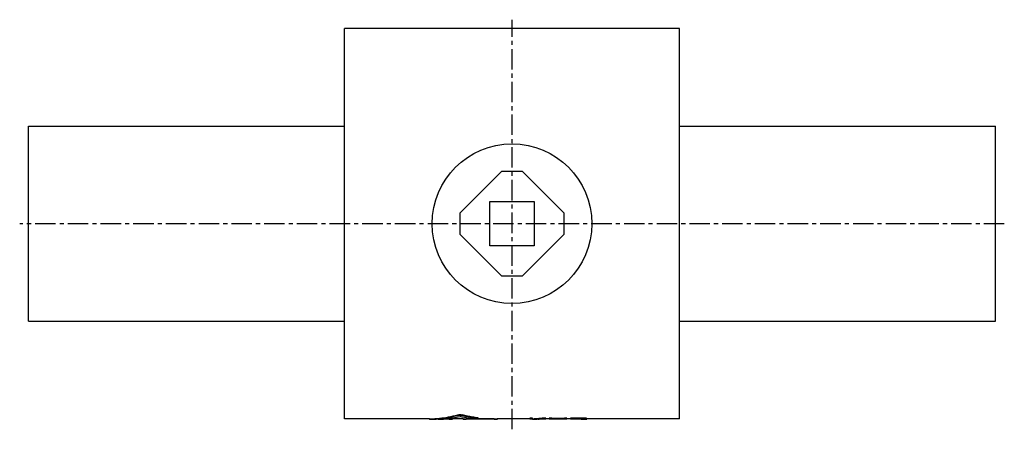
# Model space of a CAD drawing. Header units: millimetres. Extents: x 1 to 556, y 95 to 325.
import ezdxf

# ---------------------------------------------------------------- set-up
doc = ezdxf.new("R2010")
doc.units = ezdxf.units.MM
doc.header["$LTSCALE"] = 30.734
doc.linetypes.add('CENTER', pattern=[0.6, 0.375, -0.075, 0.075, -0.075])
doc.layers.get('0').update_dxf_attribs({"linetype": 'CONTINUOUS'})
doc.layers.add('DEFAULT_1', color=7, linetype='CENTER')

msp = doc.modelspace()

# ---------------------------------------------------------------- linework, layer by layer
at = {"color": 7, "linetype": 'CONTINUOUS'}
for p, q in [((183.68, 100.45), (183.68, 320.45)), ((372.68, 320.45), (183.68, 320.45)), ((372.68, 100.45), (372.68, 320.45)), ((5.68, 155.45), (5.68, 265.45)), ((5.68, 265.45), (183.68, 265.45)), ((372.68, 265.45), (550.68, 265.45)), ((550.68, 155.45), (550.68, 265.45)), ((272.18, 239.81), (248.82, 216.45)), ((284.18, 239.81), (272.18, 239.81)), ((307.53, 216.45), (284.18, 239.81)), ((265.68, 197.95), (265.68, 222.95)), ((265.68, 222.95), (290.68, 222.95)), ((290.68, 222.95), (290.68, 197.95)), ((248.82, 216.45), (248.82, 204.45)), ((307.53, 204.45), (307.53, 216.45)), ((248.82, 204.45), (272.18, 181.1)), ((284.18, 181.1), (307.53, 204.45)), ((290.68, 197.95), (265.68, 197.95)), ((272.18, 181.1), (284.18, 181.1)), ((5.68, 155.45), (183.68, 155.45)), ((372.68, 155.45), (550.68, 155.45)), ((231.73, 100.45), (183.68, 100.45)), ((231.73, 100.45), (231.73, 100.15)), ((232.04, 100.46), (232.04, 100.16)), ((244.35, 100.15), (232.04, 100.15)), ((242.82, 100.17), (236.48, 100.17)), ((242.82, 100.47), (241.22, 100.47)), ((242.82, 100.47), (242.82, 100.17)), ((250.74, 100.45), (244.41, 100.45)), ((244.41, 100.45), (244.41, 100.15)), ((247.62, 102.68), (247.62, 102.38)), ((250.16, 102.68), (250.16, 102.38)), ((250.74, 100.45), (250.74, 100.15)), ((269.71, 100.15), (250.8, 100.15)), ((256.62, 100.47), (252.33, 100.47)), ((252.33, 100.47), (252.33, 100.17)), ((268.18, 100.17), (252.33, 100.17)), ((268.18, 100.47), (258.54, 100.47)), ((258.85, 100.96), (258.85, 100.66)), ((259.17, 100.87), (259.17, 100.57)), ((268.18, 100.47), (268.18, 100.17)), ((288.18, 100.45), (269.76, 100.45)), ((269.76, 100.45), (269.76, 100.15)), ((289.68, 100.87), (288.18, 100.87)), ((288.18, 100.15), (288.18, 100.87)), ((289.68, 100.57), (288.18, 100.57)), ((289.68, 100.15), (288.18, 100.15)), ((289.68, 100.21), (289.68, 100.87)), ((289.68, 100.15), (289.68, 100.16)), ((295.68, 100.15), (293.65, 100.15)), ((297.18, 100.87), (295.18, 100.87)), ((295.18, 100.87), (295.18, 100.57)), ((297.18, 100.57), (295.18, 100.57)), ((299.18, 100.45), (295.8, 100.45)), ((297.18, 100.87), (297.18, 100.57)), ((297.18, 100.45), (297.18, 100.18)), ((300.68, 100.87), (299.18, 100.87)), ((299.18, 100.15), (299.18, 100.87)), ((300.68, 100.57), (299.18, 100.57)), ((300.68, 100.15), (299.18, 100.15)), ((300.68, 100.87), (300.68, 100.57)), ((307.68, 100.55), (300.68, 100.55)), ((300.68, 100.25), (300.68, 100.55)), ((307.68, 100.25), (300.68, 100.25)), ((307.68, 100.2), (300.68, 100.2)), ((300.68, 100.15), (300.68, 100.2)), ((309.18, 100.87), (307.68, 100.87)), ((307.68, 100.87), (307.68, 100.57)), ((309.18, 100.57), (307.68, 100.57)), ((307.68, 100.25), (307.68, 100.55)), ((307.68, 100.15), (307.68, 100.2)), ((309.18, 100.15), (307.68, 100.15)), ((309.18, 100.15), (309.18, 100.87)), ((311.18, 100.45), (309.18, 100.45)), ((317.18, 100.87), (311.18, 100.87)), ((311.18, 100.15), (311.18, 100.87)), ((317.18, 100.57), (311.18, 100.57)), ((312.68, 100.15), (311.18, 100.15)), ((317.43, 100.47), (312.68, 100.47)), ((312.68, 100.24), (312.68, 100.47)), ((317.43, 100.24), (312.68, 100.24)), ((317.18, 100.19), (312.68, 100.19)), ((312.68, 100.15), (312.68, 100.19)), ((317.18, 100.87), (317.18, 100.57)), ((317.43, 100.47), (317.43, 100.24)), ((318.18, 100.45), (318.18, 100.25)), ((318.43, 100.85), (318.43, 100.55)), ((318.68, 100.41), (318.68, 100.28)), ((318.93, 100.32), (318.93, 100.36)), ((319.43, 100.79), (319.43, 100.49)), ((320.18, 100.71), (320.18, 100.41)), ((320.43, 100.3), (320.43, 100.66)), ((372.68, 100.45), (320.43, 100.45))]:
    msp.add_line(p, q, dxfattribs=at)
msp.add_circle((278.18, 210.45), 45, dxfattribs=at)
for points, start_tangent, end_tangent in [([(231.73, 100.45), (231.77, 100.45), (231.88, 100.46), (232.04, 100.46)], (-0.009873, 0.012389), (0.31115, 0.004942)), ([(231.73, 100.15), (231.77, 100.15), (231.88, 100.16), (232.04, 100.16)], (-0.011227, 0.013295), (0.311202, 0.005029)), ([(231.77, 100.15), (231.75, 100.15), (231.73, 100.15), (231.73, 100.15)], (-0.047748, 0.000392), (-0.001599, 0.001893)), ([(232.04, 100.46), (237.24, 100.76), (242.44, 101.5), (247.62, 102.68)], (15.768342, 0.250453), (15.227341, 4.10261)), ([(232.04, 100.16), (236.46, 100.39)], (4.419646, 0.071415), (4.405039, 0.386373)), ([(236.46, 100.39), (237.24, 100.46), (242.44, 101.2), (247.62, 102.38)], (11.31077, 0.992086), (10.960132, 2.948304)), ([(236.48, 100.17), (240.61, 100.41), (242.8, 100.64)], (6.340884, 0.151528), (6.293779, 0.794533)), ([(242.8, 100.64), (244.76, 100.92), (248.89, 101.71)], (6.138283, 0.774903), (6.035143, 1.357763)), ([(242.82, 100.47), (243.13, 100.47), (243.43, 100.47), (243.7, 100.46), (243.94, 100.46), (244.14, 100.46), (244.28, 100.46), (244.37, 100.45), (244.41, 100.45)], (1.585026, 0), (0.003769, -0.055928)), ([(242.82, 100.17), (243.13, 100.17), (243.43, 100.17), (243.7, 100.16), (243.94, 100.16), (244.14, 100.16), (244.28, 100.16), (244.37, 100.15), (244.41, 100.15)], (1.585033, 0), (0.003633, -0.059939)), ([(244.41, 100.15), (244.37, 100.15), (244.36, 100.15)], (0.000096, -0.001586), (-0.051995, -0.000193)), ([(247.62, 102.68), (247.84, 102.73), (248.11, 102.76), (248.41, 102.79), (248.72, 102.81), (249.05, 102.81), (249.37, 102.79), (249.67, 102.76), (249.93, 102.73), (250.16, 102.68)], (2.468306, 0.66502), (2.468776, -0.663273)), ([(247.62, 102.38), (247.84, 102.42), (248.11, 102.46), (248.41, 102.49), (248.72, 102.5), (249.05, 102.5), (249.37, 102.49), (249.67, 102.46), (249.93, 102.43), (250.16, 102.38)], (2.468509, 0.664035), (2.468978, -0.66229)), ([(256.31, 100.49), (253.84, 100.8), (251.36, 101.21), (248.89, 101.71)], (-7.487093, 0.784316), (-7.345512, 1.647774)), ([(258.85, 100.96), (255.94, 101.4), (253.04, 101.97), (250.16, 102.68)], (-8.797639, 1.123378), (-8.565331, 2.301202)), ([(258.85, 100.66), (255.94, 101.1), (253.04, 101.67), (250.16, 102.38)], (-8.797267, 1.123055), (-8.565836, 2.297739)), ([(250.74, 100.45), (250.78, 100.45), (250.87, 100.46), (251.01, 100.46), (251.21, 100.46), (251.45, 100.46), (251.72, 100.47), (252.02, 100.47), (252.33, 100.47)], (0.002561, 0.055911), (1.585029, 0)), ([(250.74, 100.15), (250.78, 100.15), (250.87, 100.16), (251.01, 100.16), (251.21, 100.16), (251.45, 100.16), (251.72, 100.17), (252.02, 100.17), (252.33, 100.17)], (0.002423, 0.059921), (1.585037, 0)), ([(250.79, 100.15), (250.78, 100.15), (250.74, 100.15)], (-0.051981, 0.000194), (0.000064, 0.001586)), ([(259.16, 100.57), (259.15, 100.55), (259.08, 100.53), (258.95, 100.5), (258.76, 100.48), (258.53, 100.47), (258.27, 100.46), (257.98, 100.45), (257.67, 100.44), (257.36, 100.44), (257.06, 100.45), (256.78, 100.46), (256.52, 100.47), (256.31, 100.49)], (-0.749933, -2.616942), (-2.85328, 0.298897)), ([(258.85, 100.96), (259.01, 100.93), (259.12, 100.9), (259.17, 100.88), (259.16, 100.87)], (0.332242, -0.042424), (-0.08755, -0.305543)), ([(258.85, 100.66), (259.01, 100.63), (259.12, 100.61), (259.17, 100.58), (259.16, 100.57)], (0.332241, -0.042414), (-0.087553, -0.305523)), ([(268.18, 100.47), (268.49, 100.47), (268.79, 100.47), (269.06, 100.46), (269.3, 100.46), (269.5, 100.46), (269.64, 100.46), (269.73, 100.45), (269.76, 100.45)], (1.585026, 0), (0.003769, -0.055928)), ([(268.18, 100.17), (268.49, 100.17), (268.79, 100.17), (269.06, 100.16), (269.3, 100.16), (269.5, 100.16), (269.64, 100.16), (269.73, 100.15), (269.76, 100.15)], (1.585033, 0), (0.003633, -0.059939)), ([(269.76, 100.15), (269.73, 100.15), (269.72, 100.15)], (0.000096, -0.001586), (-0.051995, -0.000193)), ([(289.68, 100.51), (291.51, 100.6), (293.34, 100.72), (295.18, 100.87)], (5.508527, 0.199369), (5.488422, 0.510731)), ([(289.68, 100.21), (291.51, 100.3), (292.67, 100.37)], (2.994634, 0.108849), (2.989902, 0.201016)), ([(289.68, 100.16), (290.26, 100.17), (290.85, 100.19), (291.43, 100.21)], (1.750308, 0.027682), (1.749608, 0.056691)), ([(292.68, 100.16), (291.43, 100.21)], (-1.25296, 0.027278), (-1.251664, 0.062187)), ([(292.67, 100.37), (292.73, 100.37)], (0.061573, 0.00414), (0.061571, 0.004179)), ([(292.68, 100.25), (294.18, 100.34), (295.18, 100.4)], (2.500979, 0.116741), (2.497091, 0.182165)), ([(293.66, 100.2), (292.68, 100.25)], (-0.978969, 0.045425), (-0.977649, 0.067251)), ([(293.65, 100.15), (292.68, 100.16)], (-0.973606, -0.000001), (-0.973382, 0.021191)), ([(292.73, 100.37), (293.34, 100.42), (295.18, 100.57)], (2.448237, 0.166152), (2.443279, 0.227362)), ([(293.68, 100.2), (293.66, 100.2)], (-0.024108, 0.001105), (-0.024107, 0.001119)), ([(295.68, 100.15), (294.18, 100.18), (293.68, 100.2)], (-1.995894, -0.000001), (-1.993811, 0.091413)), ([(295.18, 100.4), (295.19, 100.4)], (0.013356, 0.000974), (0.013356, 0.000976)), ([(295.19, 100.4), (295.66, 100.44)], (0.469551, 0.03432), (0.469379, 0.036621)), ([(295.66, 100.44), (295.68, 100.44)], (0.01731, 0.001351), (0.01731, 0.001354)), ([(295.68, 100.44), (297.18, 100.57)], (1.501662, 0.117434), (1.499624, 0.140897)), ([(297.18, 100.18), (295.68, 100.15)], (-1.501674, -0.052178), (-1.50267, -0.000001)), ([(318.43, 100.85), (318.01, 100.85), (317.6, 100.86), (317.18, 100.87)], (-1.250003, 0.021662), (-1.249993, 0.022252)), ([(318.43, 100.55), (318.01, 100.56), (317.6, 100.56), (317.18, 100.57)], (-1.250003, 0.021664), (-1.249993, 0.022252)), ([(317.18, 100.19), (317.6, 100.19), (318.01, 100.2), (318.43, 100.2)], (1.25, 0.006917), (1.249996, 0.007509)), ([(318.18, 100.45), (317.93, 100.45), (317.68, 100.46), (317.43, 100.47)], (-0.750007, 0.01872), (-0.749992, 0.019308)), ([(317.43, 100.24), (317.68, 100.25), (317.93, 100.25), (318.18, 100.25)], (0.750004, 0.010465), (0.749996, 0.011055)), ([(318.68, 100.41), (318.51, 100.42), (318.35, 100.44), (318.18, 100.45)], (-0.500085, 0.035089), (-0.499915, 0.037433)), ([(318.18, 100.25), (318.35, 100.26), (318.51, 100.27), (318.68, 100.28)], (0.500055, 0.022113), (0.499945, 0.024469)), ([(319.43, 100.79), (319.1, 100.81), (318.76, 100.83), (318.43, 100.85)], (-1.000164, 0.059683), (-0.999835, 0.064976)), ([(319.43, 100.49), (319.1, 100.51), (318.76, 100.53), (318.43, 100.55)], (-1.000164, 0.059702), (-0.999835, 0.06498)), ([(318.43, 100.2), (318.76, 100.21), (318.98, 100.21)], (0.555492, 0.012513), (0.555453, 0.014155)), ([(318.93, 100.36), (318.85, 100.38), (318.76, 100.39), (318.68, 100.41)], (-0.250501, 0.047417), (-0.249481, 0.052516)), ([(318.68, 100.28), (318.71, 100.28)], (0.027779, 0.004079), (0.027769, 0.004143)), ([(318.71, 100.28), (318.76, 100.29), (318.79, 100.29)], (0.083372, 0.012438), (0.083283, 0.013015)), ([(318.79, 100.29), (318.85, 100.3), (318.9, 100.31)], (0.111197, 0.017377), (0.111033, 0.018399)), ([(318.9, 100.31), (318.93, 100.32)], (0.027786, 0.004604), (0.027776, 0.004668)), ([(318.98, 100.21), (319.1, 100.21), (319.43, 100.22)], (0.444542, 0.011329), (0.444514, 0.012379)), ([(320.18, 100.71), (319.93, 100.73), (319.68, 100.76), (319.43, 100.79)], (-0.750457, 0.070158), (-0.749523, 0.079513)), ([(320.18, 100.41), (319.93, 100.44), (319.68, 100.46), (319.43, 100.49)], (-0.750456, 0.070209), (-0.749524, 0.079539)), ([(319.43, 100.22), (319.68, 100.24), (319.93, 100.25), (320.18, 100.27)], (0.750253, 0.037145), (0.749727, 0.046566)), ([(320.43, 100.66), (320.35, 100.68), (320.26, 100.69), (320.18, 100.71)], (-0.250501, 0.047364), (-0.24948, 0.052477)), ([(320.43, 100.36), (320.35, 100.38), (320.26, 100.39), (320.18, 100.41)], (-0.250501, 0.047417), (-0.249481, 0.052516)), ([(320.18, 100.27), (320.26, 100.28), (320.35, 100.29), (320.43, 100.3)], (0.250381, 0.03499), (0.2496, 0.040183))]:
    msp.add_spline(points, degree=3, dxfattribs=dict(at, start_tangent=start_tangent, end_tangent=end_tangent))
at = {"layer": 'DEFAULT_1', "color": 2, "linetype": 'CENTER'}
for p, q in [((278.18, 94.52), (278.18, 325.45)), ((555.68, 210.45), (0.68, 210.45))]:
    msp.add_line(p, q, dxfattribs=at)

doc.saveas('drawing.dxf')
